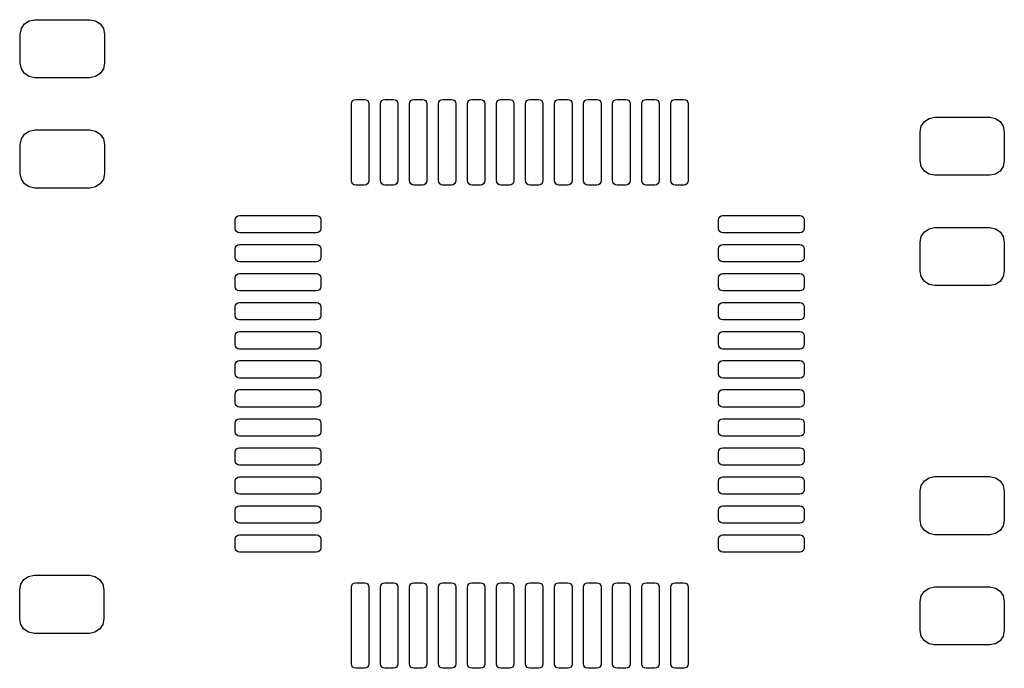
# Model space of a CAD drawing. Extents: x 45.9 to 136.6, y -83.5 to -26.6.
# Tile 8 of 11: x 88.8 to 105.8, y -54.4 to -43.3. Entities that reach past the tile are written whole.
import ezdxf

# ---------------------------------------------------------------- set-up
doc = ezdxf.new("R2010")
doc.units = 0
doc.layers.add('BLACK', color=7, linetype='CONTINUOUS')

msp = doc.modelspace()

# ---------------------------------------------------------------- linework, layer by layer
at = {"layer": 'BLACK', "linetype": 'CONTINUOUS'}
for p, q in [((88.85443, -43.423529), (88.908623, -43.342423)), ((88.908623, -43.342423), (88.989729, -43.28823)), ((88.989729, -43.28823), (89.0854, -43.2692)), ((89.0854, -43.2692), (90.0354, -43.2692)), ((90.0354, -43.2692), (90.131071, -43.28823)), ((90.131071, -43.28823), (90.212177, -43.342423)), ((90.212177, -43.342423), (90.26637, -43.423529)), ((88.8354, -43.5192), (88.85443, -43.423529)), ((88.8354, -44.0192), (88.8354, -43.5192)), ((90.26637, -43.423529), (90.2854, -43.5192)), ((90.2854, -43.5192), (90.2854, -44.0192)), ((88.85443, -44.114871), (88.8354, -44.0192)), ((90.2854, -44.0192), (90.26637, -44.114871)), ((88.908623, -44.195977), (88.85443, -44.114871)), ((88.989729, -44.25017), (88.908623, -44.195977)), ((89.0854, -44.2692), (88.989729, -44.25017)), ((90.131071, -44.25017), (90.0354, -44.2692)), ((90.212177, -44.195977), (90.131071, -44.25017)), ((90.26637, -44.114871), (90.212177, -44.195977)), ((90.0354, -44.2692), (89.0854, -44.2692)), ((94.5375, -44.717), (94.543209, -44.688299)), ((94.5375, -46.042), (94.5375, -44.717)), ((94.543209, -44.688299), (94.559467, -44.663967)), ((94.559467, -44.663967), (94.583799, -44.647709)), ((94.583799, -44.647709), (94.6125, -44.642)), ((94.6125, -44.642), (94.7625, -44.642)), ((94.7625, -44.642), (94.791201, -44.647709)), ((94.791201, -44.647709), (94.815533, -44.663967)), ((94.815533, -44.663967), (94.831791, -44.688299)), ((94.831791, -44.688299), (94.8375, -44.717)), ((94.8375, -44.717), (94.8375, -46.042)), ((95.0375, -44.717), (95.043209, -44.688299)), ((95.0375, -46.042), (95.0375, -44.717)), ((95.043209, -44.688299), (95.059467, -44.663967)), ((95.059467, -44.663967), (95.083799, -44.647709)), ((95.083799, -44.647709), (95.1125, -44.642)), ((95.1125, -44.642), (95.2625, -44.642)), ((95.2625, -44.642), (95.291201, -44.647709)), ((95.291201, -44.647709), (95.315533, -44.663967)), ((95.315533, -44.663967), (95.331791, -44.688299)), ((95.331791, -44.688299), (95.3375, -44.717)), ((95.3375, -44.717), (95.3375, -46.042)), ((95.5375, -44.717), (95.543209, -44.688299)), ((95.5375, -46.042), (95.5375, -44.717)), ((95.543209, -44.688299), (95.559467, -44.663967)), ((95.559467, -44.663967), (95.583799, -44.647709)), ((95.583799, -44.647709), (95.6125, -44.642)), ((95.6125, -44.642), (95.7625, -44.642)), ((95.7625, -44.642), (95.791201, -44.647709)), ((95.791201, -44.647709), (95.815533, -44.663967)), ((95.815533, -44.663967), (95.831791, -44.688299)), ((95.831791, -44.688299), (95.8375, -44.717)), ((95.8375, -44.717), (95.8375, -46.042)), ((96.0375, -44.717), (96.043209, -44.688299)), ((96.0375, -46.042), (96.0375, -44.717)), ((96.043209, -44.688299), (96.059467, -44.663967)), ((96.059467, -44.663967), (96.083799, -44.647709)), ((96.083799, -44.647709), (96.1125, -44.642)), ((96.1125, -44.642), (96.2625, -44.642)), ((96.2625, -44.642), (96.291201, -44.647709)), ((96.291201, -44.647709), (96.315533, -44.663967)), ((96.315533, -44.663967), (96.331791, -44.688299)), ((96.331791, -44.688299), (96.3375, -44.717)), ((96.3375, -44.717), (96.3375, -46.042)), ((96.5375, -44.717), (96.543209, -44.688299)), ((96.5375, -46.042), (96.5375, -44.717)), ((96.543209, -44.688299), (96.559467, -44.663967)), ((96.559467, -44.663967), (96.583799, -44.647709)), ((96.583799, -44.647709), (96.6125, -44.642)), ((96.6125, -44.642), (96.7625, -44.642)), ((96.7625, -44.642), (96.791201, -44.647709)), ((96.791201, -44.647709), (96.815533, -44.663967)), ((96.815533, -44.663967), (96.831791, -44.688299)), ((96.831791, -44.688299), (96.8375, -44.717)), ((96.8375, -44.717), (96.8375, -46.042)), ((97.0375, -44.717), (97.043209, -44.688299)), ((97.0375, -46.042), (97.0375, -44.717)), ((97.043209, -44.688299), (97.059467, -44.663967)), ((97.059467, -44.663967), (97.083799, -44.647709)), ((97.083799, -44.647709), (97.1125, -44.642)), ((97.1125, -44.642), (97.2625, -44.642)), ((97.2625, -44.642), (97.291201, -44.647709)), ((97.291201, -44.647709), (97.315533, -44.663967)), ((97.315533, -44.663967), (97.331791, -44.688299)), ((97.331791, -44.688299), (97.3375, -44.717)), ((97.3375, -44.717), (97.3375, -46.042)), ((97.5375, -44.717), (97.543209, -44.688299)), ((97.5375, -46.042), (97.5375, -44.717)), ((97.543209, -44.688299), (97.559467, -44.663967)), ((97.559467, -44.663967), (97.583799, -44.647709)), ((97.583799, -44.647709), (97.6125, -44.642)), ((97.6125, -44.642), (97.7625, -44.642)), ((97.7625, -44.642), (97.791201, -44.647709)), ((97.791201, -44.647709), (97.815533, -44.663967)), ((97.815533, -44.663967), (97.831791, -44.688299)), ((97.831791, -44.688299), (97.8375, -44.717)), ((97.8375, -44.717), (97.8375, -46.042)), ((98.0375, -44.717), (98.043209, -44.688299)), ((98.0375, -46.042), (98.0375, -44.717)), ((98.043209, -44.688299), (98.059467, -44.663967)), ((98.059467, -44.663967), (98.083799, -44.647709)), ((98.083799, -44.647709), (98.1125, -44.642)), ((98.1125, -44.642), (98.2625, -44.642)), ((98.2625, -44.642), (98.291201, -44.647709)), ((98.291201, -44.647709), (98.315533, -44.663967)), ((98.315533, -44.663967), (98.331791, -44.688299)), ((98.331791, -44.688299), (98.3375, -44.717)), ((98.3375, -44.717), (98.3375, -46.042)), ((98.5375, -44.717), (98.543209, -44.688299)), ((98.5375, -46.042), (98.5375, -44.717)), ((98.543209, -44.688299), (98.559467, -44.663967)), ((98.559467, -44.663967), (98.583799, -44.647709)), ((98.583799, -44.647709), (98.6125, -44.642)), ((98.6125, -44.642), (98.7625, -44.642)), ((98.7625, -44.642), (98.791201, -44.647709)), ((98.791201, -44.647709), (98.815533, -44.663967)), ((98.815533, -44.663967), (98.831791, -44.688299)), ((98.831791, -44.688299), (98.8375, -44.717)), ((98.8375, -44.717), (98.8375, -46.042)), ((99.0375, -44.717), (99.043209, -44.688299)), ((99.0375, -46.042), (99.0375, -44.717)), ((99.043209, -44.688299), (99.059467, -44.663967)), ((99.059467, -44.663967), (99.083799, -44.647709)), ((99.083799, -44.647709), (99.1125, -44.642)), ((99.1125, -44.642), (99.2625, -44.642)), ((99.2625, -44.642), (99.291201, -44.647709)), ((99.291201, -44.647709), (99.315533, -44.663967)), ((99.315533, -44.663967), (99.331791, -44.688299)), ((99.331791, -44.688299), (99.3375, -44.717)), ((99.3375, -44.717), (99.3375, -46.042)), ((99.5375, -44.717), (99.543209, -44.688299)), ((99.5375, -46.042), (99.5375, -44.717)), ((99.543209, -44.688299), (99.559467, -44.663967)), ((99.559467, -44.663967), (99.583799, -44.647709)), ((99.583799, -44.647709), (99.6125, -44.642)), ((99.6125, -44.642), (99.7625, -44.642)), ((99.7625, -44.642), (99.791201, -44.647709)), ((99.791201, -44.647709), (99.815533, -44.663967)), ((99.815533, -44.663967), (99.831791, -44.688299)), ((99.831791, -44.688299), (99.8375, -44.717)), ((99.8375, -44.717), (99.8375, -46.042)), ((100.0375, -44.717), (100.043209, -44.688299)), ((100.0375, -46.042), (100.0375, -44.717)), ((100.043209, -44.688299), (100.059467, -44.663967)), ((100.059467, -44.663967), (100.083799, -44.647709)), ((100.083799, -44.647709), (100.1125, -44.642)), ((100.1125, -44.642), (100.2625, -44.642)), ((100.2625, -44.642), (100.291201, -44.647709)), ((100.291201, -44.647709), (100.315533, -44.663967)), ((100.315533, -44.663967), (100.331791, -44.688299)), ((100.331791, -44.688299), (100.3375, -44.717)), ((100.3375, -44.717), (100.3375, -46.042)), ((104.3325, -45.2), (104.35153, -45.104329)), ((104.35153, -45.104329), (104.405723, -45.023223)), ((104.405723, -45.023223), (104.486829, -44.96903)), ((104.486829, -44.96903), (104.5825, -44.95)), ((104.5825, -44.95), (105.5325, -44.95)), ((105.5325, -44.95), (105.628171, -44.96903)), ((105.628171, -44.96903), (105.709277, -45.023223)), ((105.709277, -45.023223), (105.76347, -45.104329)), ((105.76347, -45.104329), (105.7825, -45.2)), ((88.85443, -45.323529), (88.908623, -45.242423)), ((88.908623, -45.242423), (88.989729, -45.18823)), ((88.989729, -45.18823), (89.0854, -45.1692)), ((89.0854, -45.1692), (90.0354, -45.1692)), ((90.0354, -45.1692), (90.131071, -45.18823)), ((90.131071, -45.18823), (90.212177, -45.242423)), ((90.212177, -45.242423), (90.26637, -45.323529)), ((104.3325, -45.7), (104.3325, -45.2)), ((105.7825, -45.2), (105.7825, -45.7)), ((88.8354, -45.4192), (88.85443, -45.323529)), ((88.8354, -45.9192), (88.8354, -45.4192)), ((90.26637, -45.323529), (90.2854, -45.4192)), ((90.2854, -45.4192), (90.2854, -45.9192)), ((104.35153, -45.795671), (104.3325, -45.7)), ((105.7825, -45.7), (105.76347, -45.795671)), ((88.85443, -46.014871), (88.8354, -45.9192)), ((90.2854, -45.9192), (90.26637, -46.014871)), ((104.405723, -45.876777), (104.35153, -45.795671)), ((104.486829, -45.93097), (104.405723, -45.876777)), ((104.5825, -45.95), (104.486829, -45.93097)), ((105.5325, -45.95), (104.5825, -45.95)), ((105.628171, -45.93097), (105.5325, -45.95)), ((105.709277, -45.876777), (105.628171, -45.93097)), ((105.76347, -45.795671), (105.709277, -45.876777)), ((88.908623, -46.095977), (88.85443, -46.014871)), ((88.989729, -46.15017), (88.908623, -46.095977)), ((90.212177, -46.095977), (90.131071, -46.15017)), ((90.26637, -46.014871), (90.212177, -46.095977)), ((94.543209, -46.070701), (94.5375, -46.042)), ((94.559467, -46.095033), (94.543209, -46.070701)), ((94.583799, -46.111291), (94.559467, -46.095033)), ((94.6125, -46.117), (94.583799, -46.111291)), ((94.7625, -46.117), (94.6125, -46.117)), ((94.791201, -46.111291), (94.7625, -46.117)), ((94.815533, -46.095033), (94.791201, -46.111291)), ((94.831791, -46.070701), (94.815533, -46.095033)), ((94.8375, -46.042), (94.831791, -46.070701)), ((95.043209, -46.070701), (95.0375, -46.042)), ((95.059467, -46.095033), (95.043209, -46.070701)), ((95.083799, -46.111291), (95.059467, -46.095033)), ((95.1125, -46.117), (95.083799, -46.111291)), ((95.2625, -46.117), (95.1125, -46.117)), ((95.291201, -46.111291), (95.2625, -46.117)), ((95.315533, -46.095033), (95.291201, -46.111291)), ((95.331791, -46.070701), (95.315533, -46.095033)), ((95.3375, -46.042), (95.331791, -46.070701)), ((95.543209, -46.070701), (95.5375, -46.042)), ((95.559467, -46.095033), (95.543209, -46.070701)), ((95.583799, -46.111291), (95.559467, -46.095033)), ((95.6125, -46.117), (95.583799, -46.111291)), ((95.7625, -46.117), (95.6125, -46.117)), ((95.791201, -46.111291), (95.7625, -46.117)), ((95.815533, -46.095033), (95.791201, -46.111291)), ((95.831791, -46.070701), (95.815533, -46.095033)), ((95.8375, -46.042), (95.831791, -46.070701)), ((96.043209, -46.070701), (96.0375, -46.042)), ((96.059467, -46.095033), (96.043209, -46.070701)), ((96.083799, -46.111291), (96.059467, -46.095033)), ((96.1125, -46.117), (96.083799, -46.111291)), ((96.2625, -46.117), (96.1125, -46.117)), ((96.291201, -46.111291), (96.2625, -46.117)), ((96.315533, -46.095033), (96.291201, -46.111291)), ((96.331791, -46.070701), (96.315533, -46.095033)), ((96.3375, -46.042), (96.331791, -46.070701)), ((96.543209, -46.070701), (96.5375, -46.042)), ((96.559467, -46.095033), (96.543209, -46.070701)), ((96.583799, -46.111291), (96.559467, -46.095033)), ((96.6125, -46.117), (96.583799, -46.111291)), ((96.7625, -46.117), (96.6125, -46.117)), ((96.791201, -46.111291), (96.7625, -46.117)), ((96.815533, -46.095033), (96.791201, -46.111291)), ((96.831791, -46.070701), (96.815533, -46.095033)), ((96.8375, -46.042), (96.831791, -46.070701)), ((97.043209, -46.070701), (97.0375, -46.042)), ((97.059467, -46.095033), (97.043209, -46.070701)), ((97.083799, -46.111291), (97.059467, -46.095033)), ((97.1125, -46.117), (97.083799, -46.111291)), ((97.2625, -46.117), (97.1125, -46.117)), ((97.291201, -46.111291), (97.2625, -46.117)), ((97.315533, -46.095033), (97.291201, -46.111291)), ((97.331791, -46.070701), (97.315533, -46.095033)), ((97.3375, -46.042), (97.331791, -46.070701)), ((97.543209, -46.070701), (97.5375, -46.042)), ((97.559467, -46.095033), (97.543209, -46.070701)), ((97.583799, -46.111291), (97.559467, -46.095033)), ((97.6125, -46.117), (97.583799, -46.111291)), ((97.7625, -46.117), (97.6125, -46.117)), ((97.791201, -46.111291), (97.7625, -46.117)), ((97.815533, -46.095033), (97.791201, -46.111291)), ((97.831791, -46.070701), (97.815533, -46.095033)), ((97.8375, -46.042), (97.831791, -46.070701)), ((98.043209, -46.070701), (98.0375, -46.042)), ((98.059467, -46.095033), (98.043209, -46.070701)), ((98.083799, -46.111291), (98.059467, -46.095033)), ((98.1125, -46.117), (98.083799, -46.111291)), ((98.2625, -46.117), (98.1125, -46.117)), ((98.291201, -46.111291), (98.2625, -46.117)), ((98.315533, -46.095033), (98.291201, -46.111291)), ((98.331791, -46.070701), (98.315533, -46.095033)), ((98.3375, -46.042), (98.331791, -46.070701)), ((98.543209, -46.070701), (98.5375, -46.042)), ((98.559467, -46.095033), (98.543209, -46.070701)), ((98.583799, -46.111291), (98.559467, -46.095033)), ((98.6125, -46.117), (98.583799, -46.111291)), ((98.7625, -46.117), (98.6125, -46.117)), ((98.791201, -46.111291), (98.7625, -46.117)), ((98.815533, -46.095033), (98.791201, -46.111291)), ((98.831791, -46.070701), (98.815533, -46.095033)), ((98.8375, -46.042), (98.831791, -46.070701)), ((99.043209, -46.070701), (99.0375, -46.042)), ((99.059467, -46.095033), (99.043209, -46.070701)), ((99.083799, -46.111291), (99.059467, -46.095033)), ((99.1125, -46.117), (99.083799, -46.111291)), ((99.2625, -46.117), (99.1125, -46.117)), ((99.291201, -46.111291), (99.2625, -46.117)), ((99.315533, -46.095033), (99.291201, -46.111291)), ((99.331791, -46.070701), (99.315533, -46.095033)), ((99.3375, -46.042), (99.331791, -46.070701)), ((99.543209, -46.070701), (99.5375, -46.042)), ((99.559467, -46.095033), (99.543209, -46.070701)), ((99.583799, -46.111291), (99.559467, -46.095033)), ((99.6125, -46.117), (99.583799, -46.111291)), ((99.7625, -46.117), (99.6125, -46.117)), ((99.791201, -46.111291), (99.7625, -46.117)), ((99.815533, -46.095033), (99.791201, -46.111291)), ((99.831791, -46.070701), (99.815533, -46.095033)), ((99.8375, -46.042), (99.831791, -46.070701)), ((100.043209, -46.070701), (100.0375, -46.042)), ((100.059467, -46.095033), (100.043209, -46.070701)), ((100.083799, -46.111291), (100.059467, -46.095033)), ((100.1125, -46.117), (100.083799, -46.111291)), ((100.2625, -46.117), (100.1125, -46.117)), ((100.291201, -46.111291), (100.2625, -46.117)), ((100.315533, -46.095033), (100.291201, -46.111291)), ((100.331791, -46.070701), (100.315533, -46.095033)), ((100.3375, -46.042), (100.331791, -46.070701)), ((89.0854, -46.1692), (88.989729, -46.15017)), ((90.0354, -46.1692), (89.0854, -46.1692)), ((90.131071, -46.15017), (90.0354, -46.1692)), ((92.5375, -46.717), (92.543209, -46.688299)), ((92.5375, -46.867), (92.5375, -46.717)), ((92.543209, -46.688299), (92.559467, -46.663967)), ((92.559467, -46.663967), (92.583799, -46.647709)), ((92.583799, -46.647709), (92.6125, -46.642)), ((92.6125, -46.642), (93.9375, -46.642)), ((93.9375, -46.642), (93.966201, -46.647709)), ((93.966201, -46.647709), (93.990533, -46.663967)), ((93.990533, -46.663967), (94.006791, -46.688299)), ((94.006791, -46.688299), (94.0125, -46.717)), ((94.0125, -46.717), (94.0125, -46.867)), ((100.8625, -46.717), (100.868209, -46.688299)), ((100.8625, -46.867), (100.8625, -46.717)), ((100.868209, -46.688299), (100.884467, -46.663967)), ((100.884467, -46.663967), (100.908799, -46.647709)), ((100.908799, -46.647709), (100.9375, -46.642)), ((100.9375, -46.642), (102.2625, -46.642)), ((102.2625, -46.642), (102.291201, -46.647709)), ((102.291201, -46.647709), (102.315533, -46.663967)), ((102.315533, -46.663967), (102.331791, -46.688299)), ((102.331791, -46.688299), (102.3375, -46.717)), ((102.3375, -46.717), (102.3375, -46.867)), ((92.543209, -46.895701), (92.5375, -46.867)), ((92.559467, -46.920033), (92.543209, -46.895701)), ((92.583799, -46.936291), (92.559467, -46.920033)), ((92.6125, -46.942), (92.583799, -46.936291)), ((93.9375, -46.942), (92.6125, -46.942)), ((93.966201, -46.936291), (93.9375, -46.942)), ((93.990533, -46.920033), (93.966201, -46.936291)), ((94.006791, -46.895701), (93.990533, -46.920033)), ((94.0125, -46.867), (94.006791, -46.895701)), ((100.868209, -46.895701), (100.8625, -46.867)), ((100.884467, -46.920033), (100.868209, -46.895701)), ((100.908799, -46.936291), (100.884467, -46.920033)), ((100.9375, -46.942), (100.908799, -46.936291)), ((102.2625, -46.942), (100.9375, -46.942)), ((102.291201, -46.936291), (102.2625, -46.942)), ((102.315533, -46.920033), (102.291201, -46.936291)), ((102.331791, -46.895701), (102.315533, -46.920033)), ((102.3375, -46.867), (102.331791, -46.895701)), ((104.35153, -47.004329), (104.405723, -46.923223)), ((104.405723, -46.923223), (104.486829, -46.86903)), ((104.486829, -46.86903), (104.5825, -46.85)), ((104.5825, -46.85), (105.5325, -46.85)), ((105.5325, -46.85), (105.628171, -46.86903)), ((105.628171, -46.86903), (105.709277, -46.923223)), ((105.709277, -46.923223), (105.76347, -47.004329)), ((104.3325, -47.1), (104.35153, -47.004329)), ((104.3325, -47.6), (104.3325, -47.1)), ((105.76347, -47.004329), (105.7825, -47.1)), ((105.7825, -47.1), (105.7825, -47.6)), ((92.5375, -47.217), (92.543209, -47.188299)), ((92.5375, -47.367), (92.5375, -47.217)), ((92.543209, -47.188299), (92.559467, -47.163967)), ((92.559467, -47.163967), (92.583799, -47.147709)), ((92.583799, -47.147709), (92.6125, -47.142)), ((92.6125, -47.142), (93.9375, -47.142)), ((93.9375, -47.142), (93.966201, -47.147709)), ((93.966201, -47.147709), (93.990533, -47.163967)), ((93.990533, -47.163967), (94.006791, -47.188299)), ((94.006791, -47.188299), (94.0125, -47.217)), ((94.0125, -47.217), (94.0125, -47.367)), ((100.8625, -47.217), (100.868209, -47.188299)), ((100.8625, -47.367), (100.8625, -47.217)), ((100.868209, -47.188299), (100.884467, -47.163967)), ((100.884467, -47.163967), (100.908799, -47.147709)), ((100.908799, -47.147709), (100.9375, -47.142)), ((100.9375, -47.142), (102.2625, -47.142)), ((102.2625, -47.142), (102.291201, -47.147709)), ((102.291201, -47.147709), (102.315533, -47.163967)), ((102.315533, -47.163967), (102.331791, -47.188299)), ((102.331791, -47.188299), (102.3375, -47.217)), ((102.3375, -47.217), (102.3375, -47.367)), ((92.543209, -47.395701), (92.5375, -47.367)), ((92.559467, -47.420033), (92.543209, -47.395701)), ((92.583799, -47.436291), (92.559467, -47.420033)), ((92.6125, -47.442), (92.583799, -47.436291)), ((93.9375, -47.442), (92.6125, -47.442)), ((93.966201, -47.436291), (93.9375, -47.442)), ((93.990533, -47.420033), (93.966201, -47.436291)), ((94.006791, -47.395701), (93.990533, -47.420033)), ((94.0125, -47.367), (94.006791, -47.395701)), ((100.868209, -47.395701), (100.8625, -47.367)), ((100.884467, -47.420033), (100.868209, -47.395701)), ((100.908799, -47.436291), (100.884467, -47.420033)), ((100.9375, -47.442), (100.908799, -47.436291)), ((102.2625, -47.442), (100.9375, -47.442)), ((102.291201, -47.436291), (102.2625, -47.442)), ((102.315533, -47.420033), (102.291201, -47.436291)), ((102.331791, -47.395701), (102.315533, -47.420033)), ((102.3375, -47.367), (102.331791, -47.395701)), ((92.559467, -47.663967), (92.583799, -47.647709)), ((92.583799, -47.647709), (92.6125, -47.642)), ((92.6125, -47.642), (93.9375, -47.642)), ((93.9375, -47.642), (93.966201, -47.647709)), ((93.966201, -47.647709), (93.990533, -47.663967)), ((100.884467, -47.663967), (100.908799, -47.647709)), ((100.908799, -47.647709), (100.9375, -47.642)), ((100.9375, -47.642), (102.2625, -47.642)), ((102.2625, -47.642), (102.291201, -47.647709)), ((102.291201, -47.647709), (102.315533, -47.663967)), ((104.35153, -47.695671), (104.3325, -47.6)), ((105.7825, -47.6), (105.76347, -47.695671)), ((92.5375, -47.717), (92.543209, -47.688299)), ((92.5375, -47.867), (92.5375, -47.717)), ((92.543209, -47.688299), (92.559467, -47.663967)), ((93.990533, -47.663967), (94.006791, -47.688299)), ((94.006791, -47.688299), (94.0125, -47.717)), ((94.0125, -47.717), (94.0125, -47.867)), ((100.8625, -47.717), (100.868209, -47.688299)), ((100.8625, -47.867), (100.8625, -47.717)), ((100.868209, -47.688299), (100.884467, -47.663967)), ((102.315533, -47.663967), (102.331791, -47.688299)), ((102.331791, -47.688299), (102.3375, -47.717)), ((102.3375, -47.717), (102.3375, -47.867)), ((104.405723, -47.776777), (104.35153, -47.695671)), ((104.486829, -47.83097), (104.405723, -47.776777)), ((105.709277, -47.776777), (105.628171, -47.83097)), ((105.76347, -47.695671), (105.709277, -47.776777)), ((92.543209, -47.895701), (92.5375, -47.867)), ((92.559467, -47.920033), (92.543209, -47.895701)), ((92.583799, -47.936291), (92.559467, -47.920033)), ((92.6125, -47.942), (92.583799, -47.936291)), ((93.9375, -47.942), (92.6125, -47.942)), ((93.966201, -47.936291), (93.9375, -47.942)), ((93.990533, -47.920033), (93.966201, -47.936291)), ((94.006791, -47.895701), (93.990533, -47.920033)), ((94.0125, -47.867), (94.006791, -47.895701)), ((100.868209, -47.895701), (100.8625, -47.867)), ((100.884467, -47.920033), (100.868209, -47.895701)), ((100.908799, -47.936291), (100.884467, -47.920033)), ((100.9375, -47.942), (100.908799, -47.936291)), ((102.2625, -47.942), (100.9375, -47.942)), ((102.291201, -47.936291), (102.2625, -47.942)), ((102.315533, -47.920033), (102.291201, -47.936291)), ((102.331791, -47.895701), (102.315533, -47.920033)), ((102.3375, -47.867), (102.331791, -47.895701)), ((104.5825, -47.85), (104.486829, -47.83097)), ((105.5325, -47.85), (104.5825, -47.85)), ((105.628171, -47.83097), (105.5325, -47.85)), ((92.559467, -48.163967), (92.583799, -48.147709)), ((92.583799, -48.147709), (92.6125, -48.142)), ((92.6125, -48.142), (93.9375, -48.142)), ((93.9375, -48.142), (93.966201, -48.147709)), ((93.966201, -48.147709), (93.990533, -48.163967)), ((100.884467, -48.163967), (100.908799, -48.147709)), ((100.908799, -48.147709), (100.9375, -48.142)), ((100.9375, -48.142), (102.2625, -48.142)), ((102.2625, -48.142), (102.291201, -48.147709)), ((102.291201, -48.147709), (102.315533, -48.163967)), ((92.5375, -48.217), (92.543209, -48.188299)), ((92.5375, -48.367), (92.5375, -48.217)), ((92.543209, -48.188299), (92.559467, -48.163967)), ((93.990533, -48.163967), (94.006791, -48.188299)), ((94.006791, -48.188299), (94.0125, -48.217)), ((94.0125, -48.217), (94.0125, -48.367)), ((100.8625, -48.217), (100.868209, -48.188299)), ((100.8625, -48.367), (100.8625, -48.217)), ((100.868209, -48.188299), (100.884467, -48.163967)), ((102.315533, -48.163967), (102.331791, -48.188299)), ((102.331791, -48.188299), (102.3375, -48.217)), ((102.3375, -48.217), (102.3375, -48.367)), ((92.543209, -48.395701), (92.5375, -48.367)), ((92.559467, -48.420033), (92.543209, -48.395701)), ((92.583799, -48.436291), (92.559467, -48.420033)), ((92.6125, -48.442), (92.583799, -48.436291)), ((93.9375, -48.442), (92.6125, -48.442)), ((93.966201, -48.436291), (93.9375, -48.442)), ((93.990533, -48.420033), (93.966201, -48.436291)), ((94.006791, -48.395701), (93.990533, -48.420033)), ((94.0125, -48.367), (94.006791, -48.395701)), ((100.868209, -48.395701), (100.8625, -48.367)), ((100.884467, -48.420033), (100.868209, -48.395701)), ((100.908799, -48.436291), (100.884467, -48.420033)), ((100.9375, -48.442), (100.908799, -48.436291)), ((102.2625, -48.442), (100.9375, -48.442)), ((102.291201, -48.436291), (102.2625, -48.442)), ((102.315533, -48.420033), (102.291201, -48.436291)), ((102.331791, -48.395701), (102.315533, -48.420033)), ((102.3375, -48.367), (102.331791, -48.395701)), ((92.543209, -48.688299), (92.559467, -48.663967)), ((92.559467, -48.663967), (92.583799, -48.647709)), ((92.583799, -48.647709), (92.6125, -48.642)), ((92.6125, -48.642), (93.9375, -48.642)), ((93.9375, -48.642), (93.966201, -48.647709)), ((93.966201, -48.647709), (93.990533, -48.663967)), ((93.990533, -48.663967), (94.006791, -48.688299)), ((100.868209, -48.688299), (100.884467, -48.663967)), ((100.884467, -48.663967), (100.908799, -48.647709)), ((100.908799, -48.647709), (100.9375, -48.642)), ((100.9375, -48.642), (102.2625, -48.642)), ((102.2625, -48.642), (102.291201, -48.647709)), ((102.291201, -48.647709), (102.315533, -48.663967)), ((102.315533, -48.663967), (102.331791, -48.688299)), ((92.5375, -48.717), (92.543209, -48.688299)), ((92.5375, -48.867), (92.5375, -48.717)), ((94.006791, -48.688299), (94.0125, -48.717)), ((94.0125, -48.717), (94.0125, -48.867)), ((100.8625, -48.717), (100.868209, -48.688299)), ((100.8625, -48.867), (100.8625, -48.717)), ((102.331791, -48.688299), (102.3375, -48.717)), ((102.3375, -48.717), (102.3375, -48.867)), ((92.543209, -48.895701), (92.5375, -48.867)), ((92.559467, -48.920033), (92.543209, -48.895701)), ((92.583799, -48.936291), (92.559467, -48.920033)), ((92.6125, -48.942), (92.583799, -48.936291)), ((93.9375, -48.942), (92.6125, -48.942)), ((93.966201, -48.936291), (93.9375, -48.942)), ((93.990533, -48.920033), (93.966201, -48.936291)), ((94.006791, -48.895701), (93.990533, -48.920033)), ((94.0125, -48.867), (94.006791, -48.895701)), ((100.868209, -48.895701), (100.8625, -48.867)), ((100.884467, -48.920033), (100.868209, -48.895701)), ((100.908799, -48.936291), (100.884467, -48.920033)), ((100.9375, -48.942), (100.908799, -48.936291)), ((102.2625, -48.942), (100.9375, -48.942)), ((102.291201, -48.936291), (102.2625, -48.942)), ((102.315533, -48.920033), (102.291201, -48.936291)), ((102.331791, -48.895701), (102.315533, -48.920033)), ((102.3375, -48.867), (102.331791, -48.895701)), ((92.543209, -49.188299), (92.559467, -49.163967)), ((92.559467, -49.163967), (92.583799, -49.147709)), ((92.583799, -49.147709), (92.6125, -49.142)), ((92.6125, -49.142), (93.9375, -49.142)), ((93.9375, -49.142), (93.966201, -49.147709)), ((93.966201, -49.147709), (93.990533, -49.163967)), ((93.990533, -49.163967), (94.006791, -49.188299)), ((100.868209, -49.188299), (100.884467, -49.163967)), ((100.884467, -49.163967), (100.908799, -49.147709)), ((100.908799, -49.147709), (100.9375, -49.142)), ((100.9375, -49.142), (102.2625, -49.142)), ((102.2625, -49.142), (102.291201, -49.147709)), ((102.291201, -49.147709), (102.315533, -49.163967)), ((102.315533, -49.163967), (102.331791, -49.188299)), ((92.5375, -49.217), (92.543209, -49.188299)), ((92.5375, -49.367), (92.5375, -49.217)), ((94.006791, -49.188299), (94.0125, -49.217)), ((94.0125, -49.217), (94.0125, -49.367)), ((100.8625, -49.217), (100.868209, -49.188299)), ((100.8625, -49.367), (100.8625, -49.217)), ((102.331791, -49.188299), (102.3375, -49.217)), ((102.3375, -49.217), (102.3375, -49.367)), ((92.543209, -49.395701), (92.5375, -49.367)), ((92.559467, -49.420033), (92.543209, -49.395701)), ((92.583799, -49.436291), (92.559467, -49.420033)), ((92.6125, -49.442), (92.583799, -49.436291)), ((93.9375, -49.442), (92.6125, -49.442)), ((93.966201, -49.436291), (93.9375, -49.442)), ((93.990533, -49.420033), (93.966201, -49.436291)), ((94.006791, -49.395701), (93.990533, -49.420033)), ((94.0125, -49.367), (94.006791, -49.395701)), ((100.868209, -49.395701), (100.8625, -49.367)), ((100.884467, -49.420033), (100.868209, -49.395701)), ((100.908799, -49.436291), (100.884467, -49.420033)), ((100.9375, -49.442), (100.908799, -49.436291)), ((102.2625, -49.442), (100.9375, -49.442)), ((102.291201, -49.436291), (102.2625, -49.442)), ((102.315533, -49.420033), (102.291201, -49.436291)), ((102.331791, -49.395701), (102.315533, -49.420033)), ((102.3375, -49.367), (102.331791, -49.395701)), ((92.543209, -49.688299), (92.559467, -49.663967)), ((92.559467, -49.663967), (92.583799, -49.647709)), ((92.583799, -49.647709), (92.6125, -49.642)), ((92.6125, -49.642), (93.9375, -49.642)), ((93.9375, -49.642), (93.966201, -49.647709)), ((93.966201, -49.647709), (93.990533, -49.663967)), ((93.990533, -49.663967), (94.006791, -49.688299)), ((100.868209, -49.688299), (100.884467, -49.663967)), ((100.884467, -49.663967), (100.908799, -49.647709)), ((100.908799, -49.647709), (100.9375, -49.642)), ((100.9375, -49.642), (102.2625, -49.642)), ((102.2625, -49.642), (102.291201, -49.647709)), ((102.291201, -49.647709), (102.315533, -49.663967)), ((102.315533, -49.663967), (102.331791, -49.688299)), ((92.5375, -49.717), (92.543209, -49.688299)), ((92.5375, -49.867), (92.5375, -49.717)), ((94.006791, -49.688299), (94.0125, -49.717)), ((94.0125, -49.717), (94.0125, -49.867)), ((100.8625, -49.717), (100.868209, -49.688299)), ((100.8625, -49.867), (100.8625, -49.717)), ((102.331791, -49.688299), (102.3375, -49.717)), ((102.3375, -49.717), (102.3375, -49.867)), ((92.543209, -49.895701), (92.5375, -49.867)), ((92.559467, -49.920033), (92.543209, -49.895701)), ((92.583799, -49.936291), (92.559467, -49.920033)), ((92.6125, -49.942), (92.583799, -49.936291)), ((93.9375, -49.942), (92.6125, -49.942)), ((93.966201, -49.936291), (93.9375, -49.942)), ((93.990533, -49.920033), (93.966201, -49.936291)), ((94.006791, -49.895701), (93.990533, -49.920033)), ((94.0125, -49.867), (94.006791, -49.895701)), ((100.868209, -49.895701), (100.8625, -49.867)), ((100.884467, -49.920033), (100.868209, -49.895701)), ((100.908799, -49.936291), (100.884467, -49.920033)), ((100.9375, -49.942), (100.908799, -49.936291)), ((102.2625, -49.942), (100.9375, -49.942)), ((102.291201, -49.936291), (102.2625, -49.942)), ((102.315533, -49.920033), (102.291201, -49.936291)), ((102.331791, -49.895701), (102.315533, -49.920033)), ((102.3375, -49.867), (102.331791, -49.895701)), ((92.5375, -50.217), (92.543209, -50.188299)), ((92.543209, -50.188299), (92.559467, -50.163967)), ((92.559467, -50.163967), (92.583799, -50.147709)), ((92.583799, -50.147709), (92.6125, -50.142)), ((92.6125, -50.142), (93.9375, -50.142)), ((93.9375, -50.142), (93.966201, -50.147709)), ((93.966201, -50.147709), (93.990533, -50.163967)), ((93.990533, -50.163967), (94.006791, -50.188299)), ((94.006791, -50.188299), (94.0125, -50.217)), ((100.8625, -50.217), (100.868209, -50.188299)), ((100.868209, -50.188299), (100.884467, -50.163967)), ((100.884467, -50.163967), (100.908799, -50.147709)), ((100.908799, -50.147709), (100.9375, -50.142)), ((100.9375, -50.142), (102.2625, -50.142)), ((102.2625, -50.142), (102.291201, -50.147709)), ((102.291201, -50.147709), (102.315533, -50.163967)), ((102.315533, -50.163967), (102.331791, -50.188299)), ((102.331791, -50.188299), (102.3375, -50.217)), ((92.5375, -50.367), (92.5375, -50.217)), ((94.0125, -50.217), (94.0125, -50.367)), ((100.8625, -50.367), (100.8625, -50.217)), ((102.3375, -50.217), (102.3375, -50.367)), ((92.543209, -50.395701), (92.5375, -50.367)), ((92.559467, -50.420033), (92.543209, -50.395701)), ((92.583799, -50.436291), (92.559467, -50.420033)), ((92.6125, -50.442), (92.583799, -50.436291)), ((93.9375, -50.442), (92.6125, -50.442)), ((93.966201, -50.436291), (93.9375, -50.442)), ((93.990533, -50.420033), (93.966201, -50.436291)), ((94.006791, -50.395701), (93.990533, -50.420033)), ((94.0125, -50.367), (94.006791, -50.395701)), ((100.868209, -50.395701), (100.8625, -50.367)), ((100.884467, -50.420033), (100.868209, -50.395701)), ((100.908799, -50.436291), (100.884467, -50.420033)), ((100.9375, -50.442), (100.908799, -50.436291)), ((102.2625, -50.442), (100.9375, -50.442)), ((102.291201, -50.436291), (102.2625, -50.442)), ((102.315533, -50.420033), (102.291201, -50.436291)), ((102.331791, -50.395701), (102.315533, -50.420033)), ((102.3375, -50.367), (102.331791, -50.395701)), ((92.5375, -50.717), (92.543209, -50.688299)), ((92.543209, -50.688299), (92.559467, -50.663967)), ((92.559467, -50.663967), (92.583799, -50.647709)), ((92.583799, -50.647709), (92.6125, -50.642)), ((92.6125, -50.642), (93.9375, -50.642)), ((93.9375, -50.642), (93.966201, -50.647709)), ((93.966201, -50.647709), (93.990533, -50.663967)), ((93.990533, -50.663967), (94.006791, -50.688299)), ((94.006791, -50.688299), (94.0125, -50.717)), ((100.8625, -50.717), (100.868209, -50.688299)), ((100.868209, -50.688299), (100.884467, -50.663967)), ((100.884467, -50.663967), (100.908799, -50.647709)), ((100.908799, -50.647709), (100.9375, -50.642)), ((100.9375, -50.642), (102.2625, -50.642)), ((102.2625, -50.642), (102.291201, -50.647709)), ((102.291201, -50.647709), (102.315533, -50.663967)), ((102.315533, -50.663967), (102.331791, -50.688299)), ((102.331791, -50.688299), (102.3375, -50.717)), ((92.5375, -50.867), (92.5375, -50.717)), ((92.543209, -50.895701), (92.5375, -50.867)), ((94.0125, -50.867), (94.006791, -50.895701)), ((94.0125, -50.717), (94.0125, -50.867)), ((100.8625, -50.867), (100.8625, -50.717)), ((100.868209, -50.895701), (100.8625, -50.867)), ((102.3375, -50.867), (102.331791, -50.895701)), ((102.3375, -50.717), (102.3375, -50.867)), ((92.559467, -50.920033), (92.543209, -50.895701)), ((92.583799, -50.936291), (92.559467, -50.920033)), ((92.6125, -50.942), (92.583799, -50.936291)), ((93.9375, -50.942), (92.6125, -50.942)), ((93.966201, -50.936291), (93.9375, -50.942)), ((93.990533, -50.920033), (93.966201, -50.936291)), ((94.006791, -50.895701), (93.990533, -50.920033)), ((100.884467, -50.920033), (100.868209, -50.895701)), ((100.908799, -50.936291), (100.884467, -50.920033)), ((100.9375, -50.942), (100.908799, -50.936291)), ((102.2625, -50.942), (100.9375, -50.942)), ((102.291201, -50.936291), (102.2625, -50.942)), ((102.315533, -50.920033), (102.291201, -50.936291)), ((102.331791, -50.895701), (102.315533, -50.920033)), ((92.5375, -51.217), (92.543209, -51.188299)), ((92.543209, -51.188299), (92.559467, -51.163967)), ((92.559467, -51.163967), (92.583799, -51.147709)), ((92.583799, -51.147709), (92.6125, -51.142)), ((92.6125, -51.142), (93.9375, -51.142)), ((93.9375, -51.142), (93.966201, -51.147709)), ((93.966201, -51.147709), (93.990533, -51.163967)), ((93.990533, -51.163967), (94.006791, -51.188299)), ((94.006791, -51.188299), (94.0125, -51.217)), ((100.8625, -51.217), (100.868209, -51.188299)), ((100.868209, -51.188299), (100.884467, -51.163967)), ((100.884467, -51.163967), (100.908799, -51.147709)), ((100.908799, -51.147709), (100.9375, -51.142)), ((100.9375, -51.142), (102.2625, -51.142)), ((102.2625, -51.142), (102.291201, -51.147709)), ((102.291201, -51.147709), (102.315533, -51.163967)), ((102.315533, -51.163967), (102.331791, -51.188299)), ((102.331791, -51.188299), (102.3375, -51.217)), ((104.405723, -51.213223), (104.486829, -51.15903)), ((104.486829, -51.15903), (104.5825, -51.14)), ((104.5825, -51.14), (105.5325, -51.14)), ((105.5325, -51.14), (105.628171, -51.15903)), ((105.628171, -51.15903), (105.709277, -51.213223)), ((92.5375, -51.367), (92.5375, -51.217)), ((92.543209, -51.395701), (92.5375, -51.367)), ((94.0125, -51.367), (94.006791, -51.395701)), ((94.0125, -51.217), (94.0125, -51.367)), ((100.8625, -51.367), (100.8625, -51.217)), ((100.868209, -51.395701), (100.8625, -51.367)), ((102.3375, -51.367), (102.331791, -51.395701)), ((102.3375, -51.217), (102.3375, -51.367)), ((104.3325, -51.39), (104.35153, -51.294329)), ((104.35153, -51.294329), (104.405723, -51.213223)), ((105.709277, -51.213223), (105.76347, -51.294329)), ((105.76347, -51.294329), (105.7825, -51.39)), ((92.559467, -51.420033), (92.543209, -51.395701)), ((92.583799, -51.436291), (92.559467, -51.420033)), ((92.6125, -51.442), (92.583799, -51.436291)), ((93.9375, -51.442), (92.6125, -51.442)), ((93.966201, -51.436291), (93.9375, -51.442)), ((93.990533, -51.420033), (93.966201, -51.436291)), ((94.006791, -51.395701), (93.990533, -51.420033)), ((100.884467, -51.420033), (100.868209, -51.395701)), ((100.908799, -51.436291), (100.884467, -51.420033)), ((100.9375, -51.442), (100.908799, -51.436291)), ((102.2625, -51.442), (100.9375, -51.442)), ((102.291201, -51.436291), (102.2625, -51.442)), ((102.315533, -51.420033), (102.291201, -51.436291)), ((102.331791, -51.395701), (102.315533, -51.420033)), ((104.3325, -51.89), (104.3325, -51.39)), ((105.7825, -51.39), (105.7825, -51.89)), ((92.5375, -51.717), (92.543209, -51.688299)), ((92.5375, -51.867), (92.5375, -51.717)), ((92.543209, -51.688299), (92.559467, -51.663967)), ((92.559467, -51.663967), (92.583799, -51.647709)), ((92.583799, -51.647709), (92.6125, -51.642)), ((92.6125, -51.642), (93.9375, -51.642)), ((93.9375, -51.642), (93.966201, -51.647709)), ((93.966201, -51.647709), (93.990533, -51.663967)), ((93.990533, -51.663967), (94.006791, -51.688299)), ((94.006791, -51.688299), (94.0125, -51.717)), ((94.0125, -51.717), (94.0125, -51.867)), ((100.8625, -51.717), (100.868209, -51.688299)), ((100.8625, -51.867), (100.8625, -51.717)), ((100.868209, -51.688299), (100.884467, -51.663967)), ((100.884467, -51.663967), (100.908799, -51.647709)), ((100.908799, -51.647709), (100.9375, -51.642)), ((100.9375, -51.642), (102.2625, -51.642)), ((102.2625, -51.642), (102.291201, -51.647709)), ((102.291201, -51.647709), (102.315533, -51.663967)), ((102.315533, -51.663967), (102.331791, -51.688299)), ((102.331791, -51.688299), (102.3375, -51.717)), ((102.3375, -51.717), (102.3375, -51.867)), ((92.543209, -51.895701), (92.5375, -51.867)), ((94.0125, -51.867), (94.006791, -51.895701)), ((100.868209, -51.895701), (100.8625, -51.867)), ((102.3375, -51.867), (102.331791, -51.895701)), ((92.559467, -51.920033), (92.543209, -51.895701)), ((92.583799, -51.936291), (92.559467, -51.920033)), ((92.6125, -51.942), (92.583799, -51.936291)), ((93.9375, -51.942), (92.6125, -51.942)), ((93.966201, -51.936291), (93.9375, -51.942)), ((93.990533, -51.920033), (93.966201, -51.936291)), ((94.006791, -51.895701), (93.990533, -51.920033)), ((100.884467, -51.920033), (100.868209, -51.895701)), ((100.908799, -51.936291), (100.884467, -51.920033)), ((100.9375, -51.942), (100.908799, -51.936291)), ((102.2625, -51.942), (100.9375, -51.942)), ((102.291201, -51.936291), (102.2625, -51.942)), ((102.315533, -51.920033), (102.291201, -51.936291)), ((102.331791, -51.895701), (102.315533, -51.920033)), ((104.35153, -51.985671), (104.3325, -51.89)), ((104.405723, -52.066777), (104.35153, -51.985671)), ((105.76347, -51.985671), (105.709277, -52.066777)), ((105.7825, -51.89), (105.76347, -51.985671)), ((92.5375, -52.217), (92.543209, -52.188299)), ((92.5375, -52.367), (92.5375, -52.217)), ((92.543209, -52.188299), (92.559467, -52.163967)), ((92.559467, -52.163967), (92.583799, -52.147709)), ((92.583799, -52.147709), (92.6125, -52.142)), ((92.6125, -52.142), (93.9375, -52.142)), ((93.9375, -52.142), (93.966201, -52.147709)), ((93.966201, -52.147709), (93.990533, -52.163967)), ((93.990533, -52.163967), (94.006791, -52.188299)), ((94.006791, -52.188299), (94.0125, -52.217)), ((94.0125, -52.217), (94.0125, -52.367)), ((100.8625, -52.217), (100.868209, -52.188299)), ((100.8625, -52.367), (100.8625, -52.217)), ((100.868209, -52.188299), (100.884467, -52.163967)), ((100.884467, -52.163967), (100.908799, -52.147709)), ((100.908799, -52.147709), (100.9375, -52.142)), ((100.9375, -52.142), (102.2625, -52.142)), ((102.2625, -52.142), (102.291201, -52.147709)), ((102.291201, -52.147709), (102.315533, -52.163967)), ((102.315533, -52.163967), (102.331791, -52.188299)), ((102.331791, -52.188299), (102.3375, -52.217)), ((102.3375, -52.217), (102.3375, -52.367)), ((104.486829, -52.12097), (104.405723, -52.066777)), ((104.5825, -52.14), (104.486829, -52.12097)), ((105.5325, -52.14), (104.5825, -52.14)), ((105.628171, -52.12097), (105.5325, -52.14)), ((105.709277, -52.066777), (105.628171, -52.12097)), ((92.543209, -52.395701), (92.5375, -52.367)), ((92.559467, -52.420033), (92.543209, -52.395701)), ((94.006791, -52.395701), (93.990533, -52.420033)), ((94.0125, -52.367), (94.006791, -52.395701)), ((100.868209, -52.395701), (100.8625, -52.367)), ((100.884467, -52.420033), (100.868209, -52.395701)), ((102.331791, -52.395701), (102.315533, -52.420033)), ((102.3375, -52.367), (102.331791, -52.395701)), ((92.583799, -52.436291), (92.559467, -52.420033)), ((92.6125, -52.442), (92.583799, -52.436291)), ((93.9375, -52.442), (92.6125, -52.442)), ((93.966201, -52.436291), (93.9375, -52.442)), ((93.990533, -52.420033), (93.966201, -52.436291)), ((100.908799, -52.436291), (100.884467, -52.420033)), ((100.9375, -52.442), (100.908799, -52.436291)), ((102.2625, -52.442), (100.9375, -52.442)), ((102.291201, -52.436291), (102.2625, -52.442)), ((102.315533, -52.420033), (102.291201, -52.436291)), ((88.898373, -52.913223), (88.979479, -52.85903)), ((88.979479, -52.85903), (89.07515, -52.84)), ((89.07515, -52.84), (90.02515, -52.84)), ((90.02515, -52.84), (90.120821, -52.85903)), ((90.120821, -52.85903), (90.201927, -52.913223)), ((88.82515, -53.09), (88.84418, -52.994329)), ((88.84418, -52.994329), (88.898373, -52.913223)), ((90.201927, -52.913223), (90.25612, -52.994329)), ((90.25612, -52.994329), (90.27515, -53.09)), ((94.5375, -53.042), (94.543209, -53.013299)), ((94.5375, -54.367), (94.5375, -53.042)), ((94.543209, -53.013299), (94.559467, -52.988967)), ((94.559467, -52.988967), (94.583799, -52.972709)), ((94.583799, -52.972709), (94.6125, -52.967)), ((94.6125, -52.967), (94.7625, -52.967)), ((94.7625, -52.967), (94.791201, -52.972709)), ((94.791201, -52.972709), (94.815533, -52.988967)), ((94.815533, -52.988967), (94.831791, -53.013299)), ((94.831791, -53.013299), (94.8375, -53.042)), ((94.8375, -53.042), (94.8375, -54.367)), ((95.0375, -53.042), (95.043209, -53.013299)), ((95.0375, -54.367), (95.0375, -53.042)), ((95.043209, -53.013299), (95.059467, -52.988967)), ((95.059467, -52.988967), (95.083799, -52.972709)), ((95.083799, -52.972709), (95.1125, -52.967)), ((95.1125, -52.967), (95.2625, -52.967)), ((95.2625, -52.967), (95.291201, -52.972709)), ((95.291201, -52.972709), (95.315533, -52.988967)), ((95.315533, -52.988967), (95.331791, -53.013299)), ((95.331791, -53.013299), (95.3375, -53.042)), ((95.3375, -53.042), (95.3375, -54.367)), ((95.5375, -53.042), (95.543209, -53.013299)), ((95.5375, -54.367), (95.5375, -53.042)), ((95.543209, -53.013299), (95.559467, -52.988967)), ((95.559467, -52.988967), (95.583799, -52.972709)), ((95.583799, -52.972709), (95.6125, -52.967)), ((95.6125, -52.967), (95.7625, -52.967)), ((95.7625, -52.967), (95.791201, -52.972709)), ((95.791201, -52.972709), (95.815533, -52.988967)), ((95.815533, -52.988967), (95.831791, -53.013299)), ((95.831791, -53.013299), (95.8375, -53.042)), ((95.8375, -53.042), (95.8375, -54.367)), ((96.0375, -53.042), (96.043209, -53.013299)), ((96.0375, -54.367), (96.0375, -53.042)), ((96.043209, -53.013299), (96.059467, -52.988967)), ((96.059467, -52.988967), (96.083799, -52.972709)), ((96.083799, -52.972709), (96.1125, -52.967)), ((96.1125, -52.967), (96.2625, -52.967)), ((96.2625, -52.967), (96.291201, -52.972709)), ((96.291201, -52.972709), (96.315533, -52.988967)), ((96.315533, -52.988967), (96.331791, -53.013299)), ((96.331791, -53.013299), (96.3375, -53.042)), ((96.3375, -53.042), (96.3375, -54.367)), ((96.5375, -53.042), (96.543209, -53.013299)), ((96.5375, -54.367), (96.5375, -53.042)), ((96.543209, -53.013299), (96.559467, -52.988967)), ((96.559467, -52.988967), (96.583799, -52.972709)), ((96.583799, -52.972709), (96.6125, -52.967)), ((96.6125, -52.967), (96.7625, -52.967)), ((96.7625, -52.967), (96.791201, -52.972709)), ((96.791201, -52.972709), (96.815533, -52.988967)), ((96.815533, -52.988967), (96.831791, -53.013299)), ((96.831791, -53.013299), (96.8375, -53.042)), ((96.8375, -53.042), (96.8375, -54.367)), ((97.0375, -53.042), (97.043209, -53.013299)), ((97.0375, -54.367), (97.0375, -53.042)), ((97.043209, -53.013299), (97.059467, -52.988967)), ((97.059467, -52.988967), (97.083799, -52.972709)), ((97.083799, -52.972709), (97.1125, -52.967)), ((97.1125, -52.967), (97.2625, -52.967)), ((97.2625, -52.967), (97.291201, -52.972709)), ((97.291201, -52.972709), (97.315533, -52.988967)), ((97.315533, -52.988967), (97.331791, -53.013299)), ((97.331791, -53.013299), (97.3375, -53.042)), ((97.3375, -53.042), (97.3375, -54.367)), ((97.5375, -53.042), (97.543209, -53.013299)), ((97.5375, -54.367), (97.5375, -53.042)), ((97.543209, -53.013299), (97.559467, -52.988967)), ((97.559467, -52.988967), (97.583799, -52.972709)), ((97.583799, -52.972709), (97.6125, -52.967)), ((97.6125, -52.967), (97.7625, -52.967)), ((97.7625, -52.967), (97.791201, -52.972709)), ((97.791201, -52.972709), (97.815533, -52.988967)), ((97.815533, -52.988967), (97.831791, -53.013299)), ((97.831791, -53.013299), (97.8375, -53.042)), ((97.8375, -53.042), (97.8375, -54.367)), ((98.0375, -53.042), (98.043209, -53.013299)), ((98.0375, -54.367), (98.0375, -53.042)), ((98.043209, -53.013299), (98.059467, -52.988967)), ((98.059467, -52.988967), (98.083799, -52.972709)), ((98.083799, -52.972709), (98.1125, -52.967)), ((98.1125, -52.967), (98.2625, -52.967)), ((98.2625, -52.967), (98.291201, -52.972709)), ((98.291201, -52.972709), (98.315533, -52.988967)), ((98.315533, -52.988967), (98.331791, -53.013299)), ((98.331791, -53.013299), (98.3375, -53.042)), ((98.3375, -53.042), (98.3375, -54.367)), ((98.5375, -53.042), (98.543209, -53.013299)), ((98.5375, -54.367), (98.5375, -53.042)), ((98.543209, -53.013299), (98.559467, -52.988967)), ((98.559467, -52.988967), (98.583799, -52.972709)), ((98.583799, -52.972709), (98.6125, -52.967)), ((98.6125, -52.967), (98.7625, -52.967)), ((98.7625, -52.967), (98.791201, -52.972709)), ((98.791201, -52.972709), (98.815533, -52.988967)), ((98.815533, -52.988967), (98.831791, -53.013299)), ((98.831791, -53.013299), (98.8375, -53.042)), ((98.8375, -53.042), (98.8375, -54.367)), ((99.0375, -53.042), (99.043209, -53.013299)), ((99.0375, -54.367), (99.0375, -53.042)), ((99.043209, -53.013299), (99.059467, -52.988967)), ((99.059467, -52.988967), (99.083799, -52.972709)), ((99.083799, -52.972709), (99.1125, -52.967)), ((99.1125, -52.967), (99.2625, -52.967)), ((99.2625, -52.967), (99.291201, -52.972709)), ((99.291201, -52.972709), (99.315533, -52.988967)), ((99.315533, -52.988967), (99.331791, -53.013299)), ((99.331791, -53.013299), (99.3375, -53.042)), ((99.3375, -53.042), (99.3375, -54.367)), ((99.5375, -53.042), (99.543209, -53.013299)), ((99.5375, -54.367), (99.5375, -53.042)), ((99.543209, -53.013299), (99.559467, -52.988967)), ((99.559467, -52.988967), (99.583799, -52.972709)), ((99.583799, -52.972709), (99.6125, -52.967)), ((99.6125, -52.967), (99.7625, -52.967)), ((99.7625, -52.967), (99.791201, -52.972709)), ((99.791201, -52.972709), (99.815533, -52.988967)), ((99.815533, -52.988967), (99.831791, -53.013299)), ((99.831791, -53.013299), (99.8375, -53.042)), ((99.8375, -53.042), (99.8375, -54.367)), ((100.0375, -53.042), (100.043209, -53.013299)), ((100.0375, -54.367), (100.0375, -53.042)), ((100.043209, -53.013299), (100.059467, -52.988967)), ((100.059467, -52.988967), (100.083799, -52.972709)), ((100.083799, -52.972709), (100.1125, -52.967)), ((100.1125, -52.967), (100.2625, -52.967)), ((100.2625, -52.967), (100.291201, -52.972709)), ((100.291201, -52.972709), (100.315533, -52.988967)), ((100.315533, -52.988967), (100.331791, -53.013299)), ((100.331791, -53.013299), (100.3375, -53.042)), ((100.3375, -53.042), (100.3375, -54.367)), ((104.405723, -53.113223), (104.486829, -53.05903)), ((104.486829, -53.05903), (104.5825, -53.04)), ((104.5825, -53.04), (105.5325, -53.04)), ((105.5325, -53.04), (105.628171, -53.05903)), ((105.628171, -53.05903), (105.709277, -53.113223)), ((88.82515, -53.59), (88.82515, -53.09)), ((90.27515, -53.09), (90.27515, -53.59)), ((104.3325, -53.29), (104.35153, -53.194329)), ((104.35153, -53.194329), (104.405723, -53.113223)), ((105.709277, -53.113223), (105.76347, -53.194329)), ((105.76347, -53.194329), (105.7825, -53.29)), ((104.3325, -53.79), (104.3325, -53.29)), ((105.7825, -53.29), (105.7825, -53.79)), ((88.84418, -53.685671), (88.82515, -53.59)), ((88.898373, -53.766777), (88.84418, -53.685671)), ((90.25612, -53.685671), (90.201927, -53.766777)), ((90.27515, -53.59), (90.25612, -53.685671)), ((88.979479, -53.82097), (88.898373, -53.766777)), ((89.07515, -53.84), (88.979479, -53.82097)), ((90.02515, -53.84), (89.07515, -53.84)), ((90.120821, -53.82097), (90.02515, -53.84)), ((90.201927, -53.766777), (90.120821, -53.82097)), ((104.35153, -53.885671), (104.3325, -53.79)), ((104.405723, -53.966777), (104.35153, -53.885671)), ((105.76347, -53.885671), (105.709277, -53.966777)), ((105.7825, -53.79), (105.76347, -53.885671)), ((104.486829, -54.02097), (104.405723, -53.966777)), ((104.5825, -54.04), (104.486829, -54.02097)), ((105.5325, -54.04), (104.5825, -54.04)), ((105.628171, -54.02097), (105.5325, -54.04)), ((105.709277, -53.966777), (105.628171, -54.02097)), ((94.543209, -54.395701), (94.5375, -54.367)), ((94.559467, -54.420033), (94.543209, -54.395701)), ((94.583799, -54.436291), (94.559467, -54.420033)), ((94.815533, -54.420033), (94.791201, -54.436291)), ((94.831791, -54.395701), (94.815533, -54.420033)), ((94.8375, -54.367), (94.831791, -54.395701)), ((95.043209, -54.395701), (95.0375, -54.367)), ((95.059467, -54.420033), (95.043209, -54.395701)), ((95.083799, -54.436291), (95.059467, -54.420033)), ((95.315533, -54.420033), (95.291201, -54.436291)), ((95.331791, -54.395701), (95.315533, -54.420033)), ((95.3375, -54.367), (95.331791, -54.395701)), ((95.543209, -54.395701), (95.5375, -54.367)), ((95.559467, -54.420033), (95.543209, -54.395701)), ((95.583799, -54.436291), (95.559467, -54.420033)), ((95.815533, -54.420033), (95.791201, -54.436291)), ((95.831791, -54.395701), (95.815533, -54.420033)), ((95.8375, -54.367), (95.831791, -54.395701)), ((96.043209, -54.395701), (96.0375, -54.367)), ((96.059467, -54.420033), (96.043209, -54.395701)), ((96.083799, -54.436291), (96.059467, -54.420033)), ((96.315533, -54.420033), (96.291201, -54.436291)), ((96.331791, -54.395701), (96.315533, -54.420033)), ((96.3375, -54.367), (96.331791, -54.395701)), ((96.543209, -54.395701), (96.5375, -54.367)), ((96.559467, -54.420033), (96.543209, -54.395701)), ((96.583799, -54.436291), (96.559467, -54.420033)), ((96.815533, -54.420033), (96.791201, -54.436291)), ((96.831791, -54.395701), (96.815533, -54.420033)), ((96.8375, -54.367), (96.831791, -54.395701)), ((97.043209, -54.395701), (97.0375, -54.367)), ((97.059467, -54.420033), (97.043209, -54.395701)), ((97.083799, -54.436291), (97.059467, -54.420033)), ((97.315533, -54.420033), (97.291201, -54.436291)), ((97.331791, -54.395701), (97.315533, -54.420033)), ((97.3375, -54.367), (97.331791, -54.395701)), ((97.543209, -54.395701), (97.5375, -54.367)), ((97.559467, -54.420033), (97.543209, -54.395701)), ((97.583799, -54.436291), (97.559467, -54.420033)), ((97.815533, -54.420033), (97.791201, -54.436291)), ((97.831791, -54.395701), (97.815533, -54.420033)), ((97.8375, -54.367), (97.831791, -54.395701)), ((98.043209, -54.395701), (98.0375, -54.367)), ((98.059467, -54.420033), (98.043209, -54.395701)), ((98.083799, -54.436291), (98.059467, -54.420033)), ((98.315533, -54.420033), (98.291201, -54.436291)), ((98.331791, -54.395701), (98.315533, -54.420033)), ((98.3375, -54.367), (98.331791, -54.395701)), ((98.543209, -54.395701), (98.5375, -54.367)), ((98.559467, -54.420033), (98.543209, -54.395701)), ((98.583799, -54.436291), (98.559467, -54.420033)), ((98.815533, -54.420033), (98.791201, -54.436291)), ((98.831791, -54.395701), (98.815533, -54.420033)), ((98.8375, -54.367), (98.831791, -54.395701)), ((99.043209, -54.395701), (99.0375, -54.367)), ((99.059467, -54.420033), (99.043209, -54.395701)), ((99.083799, -54.436291), (99.059467, -54.420033)), ((99.315533, -54.420033), (99.291201, -54.436291)), ((99.331791, -54.395701), (99.315533, -54.420033)), ((99.3375, -54.367), (99.331791, -54.395701)), ((99.543209, -54.395701), (99.5375, -54.367)), ((99.559467, -54.420033), (99.543209, -54.395701)), ((99.583799, -54.436291), (99.559467, -54.420033)), ((99.815533, -54.420033), (99.791201, -54.436291)), ((99.831791, -54.395701), (99.815533, -54.420033)), ((99.8375, -54.367), (99.831791, -54.395701)), ((100.043209, -54.395701), (100.0375, -54.367)), ((100.059467, -54.420033), (100.043209, -54.395701)), ((100.083799, -54.436291), (100.059467, -54.420033)), ((100.315533, -54.420033), (100.291201, -54.436291)), ((100.331791, -54.395701), (100.315533, -54.420033)), ((100.3375, -54.367), (100.331791, -54.395701)), ((94.6125, -54.442), (94.583799, -54.436291)), ((94.7625, -54.442), (94.6125, -54.442)), ((94.791201, -54.436291), (94.7625, -54.442)), ((95.1125, -54.442), (95.083799, -54.436291)), ((95.2625, -54.442), (95.1125, -54.442)), ((95.291201, -54.436291), (95.2625, -54.442)), ((95.6125, -54.442), (95.583799, -54.436291)), ((95.7625, -54.442), (95.6125, -54.442)), ((95.791201, -54.436291), (95.7625, -54.442)), ((96.1125, -54.442), (96.083799, -54.436291)), ((96.2625, -54.442), (96.1125, -54.442)), ((96.291201, -54.436291), (96.2625, -54.442)), ((96.6125, -54.442), (96.583799, -54.436291)), ((96.7625, -54.442), (96.6125, -54.442)), ((96.791201, -54.436291), (96.7625, -54.442)), ((97.1125, -54.442), (97.083799, -54.436291)), ((97.2625, -54.442), (97.1125, -54.442)), ((97.291201, -54.436291), (97.2625, -54.442)), ((97.6125, -54.442), (97.583799, -54.436291)), ((97.7625, -54.442), (97.6125, -54.442)), ((97.791201, -54.436291), (97.7625, -54.442)), ((98.1125, -54.442), (98.083799, -54.436291)), ((98.2625, -54.442), (98.1125, -54.442)), ((98.291201, -54.436291), (98.2625, -54.442)), ((98.6125, -54.442), (98.583799, -54.436291)), ((98.7625, -54.442), (98.6125, -54.442)), ((98.791201, -54.436291), (98.7625, -54.442)), ((99.1125, -54.442), (99.083799, -54.436291)), ((99.2625, -54.442), (99.1125, -54.442)), ((99.291201, -54.436291), (99.2625, -54.442)), ((99.6125, -54.442), (99.583799, -54.436291)), ((99.7625, -54.442), (99.6125, -54.442)), ((99.791201, -54.436291), (99.7625, -54.442)), ((100.1125, -54.442), (100.083799, -54.436291)), ((100.2625, -54.442), (100.1125, -54.442)), ((100.291201, -54.436291), (100.2625, -54.442))]:
    msp.add_line(p, q, dxfattribs=at)

doc.saveas('drawing.dxf')
